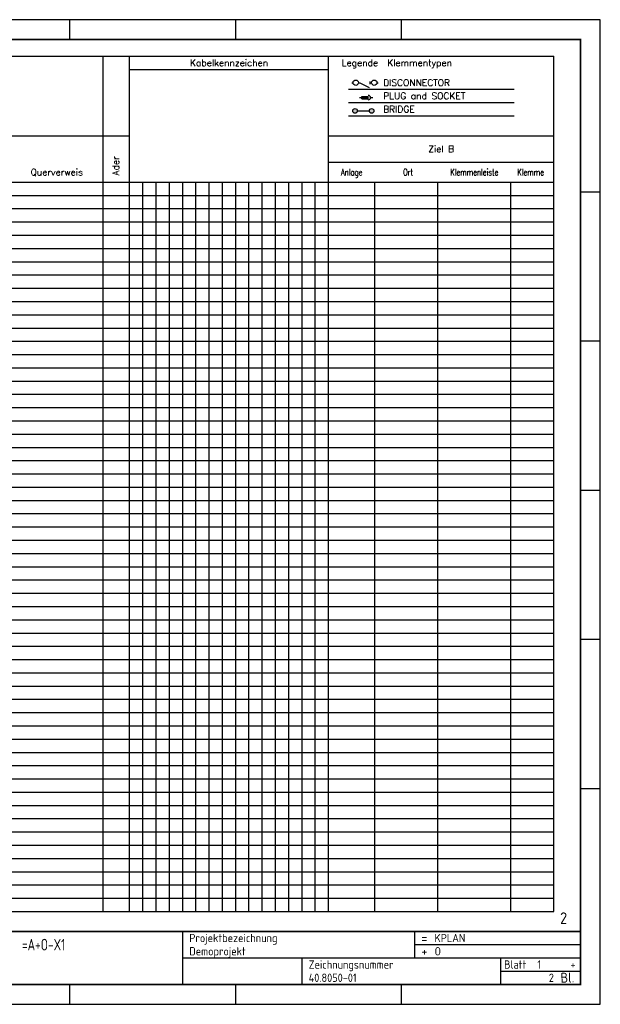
# Model space of a CAD drawing. Extents: x -1 to 420, y 0 to 297.
# Tile 2 of 2: x 245 to 420, y 0 to 297. Entities that reach past the tile are written whole.
import ezdxf
from ezdxf.enums import TextEntityAlignment as Align

# ---------------------------------------------------------------- set-up
doc = ezdxf.new("R2010")
doc.units = 0
doc.header["$LTSCALE"] = 25
doc.layers.get('0').update_dxf_attribs({"linetype": 'CONTINUOUS'})
for name, color, linetype in [('ECS_LEV_PG_FRAME', 7, 'CONTINUOUS'), ('ECS_LEV_PH_DATA', 7, 'CONTINUOUS'), ('ECS_LEV_PH_DATA_0', 7, 'CONTINUOUS'), ('ECS_LEV_SYM', 7, 'CONTINUOUS'), ('ECS_LEV_SYM_DEVID', 7, 'CONTINUOUS'), ('ECS_LEV_SYM_GEO_SCM', 7, 'CONTINUOUS'), ('ECS_LEV_SYMCR', 7, 'CONTINUOUS'), ('ECS_LXV_LINE', 7, 'CONTINUOUS'), ('ECS_LXV_TEXT', 7, 'CONTINUOUS')]:
    doc.layers.add(name, color=color, linetype=linetype)
doc.styles.add('ISOCP', font='ISOCP.SHX', dxfattribs={"oblique": 0.017453, "height": 1})
doc.styles.add('ROMANS', font='ROMANS.SHX', dxfattribs={"oblique": 0.017453, "height": 1})

# ---------------------------------------------------------------- blocks, each defined once
blk = doc.blocks.new('SGBR_TA_XTRWT')
at = {"layer": 'ECS_LEV_SYM_GEO_SCM', "color": 0}
for p, q in [((-12.5, 0), (-12, 0)), ((-10, 0), (-9.5, 0)), ((-9.5, 0), (-5.92, -1.79)), ((-5.5, -0.5), (-5.5, 0.5)), ((-5.5, 0), (-5, 0)), ((-3, 0), (-2.5, 0))]:
    blk.add_line(p, q, dxfattribs=at)
at = {"layer": 'ECS_LEV_SYM_GEO_SCM', "color": 0, "linetype": 'Continuous'}
for centre in [(-11, 0), (-4, 0)]:
    blk.add_circle(centre, 1, dxfattribs=at)
at = {"layer": 'ECS_LEV_SYM_DEVID', "linetype": 'Continuous', "style": 'ROMANS'}
for tag, p in [('ECS_T_DEVID_3', (-8.5, 5.98)), ('ECS_T_DEVID_2', (-8.5, 3.74)), ('ECS_T_DEVID_1', (-8.5, 1.5))]:
    blk.add_attdef(tag, text='', height=1.6, dxfattribs=at).set_placement(p, align=Align.RIGHT)
at = {"layer": 'ECS_LEV_SYMCR', "color": 0, "linetype": 'Continuous', "style": 'ROMANS'}
for tag, p in [('ECS_T_CRC_TEXT_P', (-8.5, -0.74)), ('ECS_T_CRC_TEXT_N', (-8.5, -2.98))]:
    blk.add_attdef(tag, text='', height=1.4, dxfattribs=at).set_placement(p, align=Align.RIGHT)
blk = doc.blocks.new('SECC_TA_XCOM')
at = {"linetype": 'Continuous'}
blk.add_hatch(color=7, dxfattribs=at).paths.add_polyline_path([(-12, -0.33), (-12, 0.33), (-14, 0.33), (-14, -0.33)])
at = {"layer": 'ECS_LEV_SYM_GEO_SCM', "color": 0, "linetype": 'Continuous'}
for p, q in [((-14.67, 0), (-14, 0)), ((-14, 0.33), (-12, 0.33)), ((-14, -0.33), (-14, 0.33)), ((-12, -0.33), (-12, 0.33)), ((-14, -0.33), (-12, -0.33))]:
    blk.add_line(p, q, dxfattribs=at)
at = {"layer": 'ECS_LEV_SYM_GEO_SCM', "color": 0}
blk.add_line((-11.33, 0), (-10.67, 0), dxfattribs=at)
at = {"layer": 'ECS_LEV_SYM_GEO_SCM', "color": 7}
blk.add_arc((-12, 0), 0.667, 270, 90, dxfattribs=at)
at = {"layer": 'ECS_LEV_SYM_DEVID', "linetype": 'Continuous', "style": 'ROMANS'}
for tag, p in [('ECS_T_DEVID_3', (0, 4.48)), ('ECS_T_DEVID_2', (0, 2.24)), ('ECS_T_DEVID_1', (0, 0))]:
    blk.add_attdef(tag, text='', height=1.6, dxfattribs=at).set_placement(p, align=Align.MIDDLE_CENTER)
at = {"layer": 'ECS_LEV_SYMCR', "color": 0, "linetype": 'Continuous', "style": 'ROMANS'}
for tag, p in [('ECS_T_CRC_TEXT_P', (0, -2.24)), ('ECS_T_CRC_TEXT_N', (0, -4.48))]:
    blk.add_attdef(tag, text='', height=1.6, dxfattribs=at).set_placement(p, align=Align.MIDDLE_CENTER)
blk = doc.blocks.new('__TEXT_')
blk = doc.blocks.new('__PHTEXT_')

msp = doc.modelspace()

# ---------------------------------------------------------------- hatches: boundary and pattern name
h = msp.add_hatch(color=7)
edge = h.paths.add_edge_path()
edge.add_arc((346, 269.5), 0.707, 0, 360)
edge = h.paths.add_edge_path()
edge.add_arc((351, 269.5), 0.707, 0, 360)

# ---------------------------------------------------------------- linework, layer by layer
at = {"color": 7}
for centre in [(346, 269.5), (351, 269.5)]:
    msp.add_circle(centre, 0.707, dxfattribs=at)
at = {"layer": 'ECS_LEV_PG_FRAME', "color": 7, "linetype": 'Continuous'}
for p, q in [((420, 297), (0, 297)), ((420, 0), (420, 297)), ((0, 0), (420, 0))]:
    msp.add_line(p, q, dxfattribs=at)
at = {"layer": 'ECS_LEV_PH_DATA', "linetype": 'Continuous'}
for p, q in [((260, 291), (260, 297)), ((310, 291), (310, 297)), ((360, 291), (360, 297))]:
    msp.add_line(p, q, dxfattribs=at)
at = {"layer": 'ECS_LEV_PH_DATA_0', "color": 7, "linetype": 'Continuous'}
for p, q in [((420, 297), (0, 297)), ((420, 297), (0, 297)), ((420, 0), (420, 297)), ((420, 0), (420, 297)), ((0, 0), (420, 0)), ((0, 0), (420, 0))]:
    msp.add_line(p, q, dxfattribs=at)
at = {"layer": 'ECS_LEV_PH_DATA_0', "color": 7}
for p, q in [((420, 245), (414, 245)), ((420, 200), (414, 200)), ((420, 155), (414, 155)), ((420, 110), (414, 110)), ((420, 65), (414, 65)), ((294, 6), (294, 22)), ((364, 14), (364, 22)), ((364, 18), (414, 18)), ((294, 14), (414, 14)), ((330, 6), (330, 14)), ((390, 6), (390, 14)), ((390, 10), (414, 10)), ((260, 0), (260, 6)), ((310, 0), (310, 6)), ((360, 0), (360, 6))]:
    msp.add_line(p, q, dxfattribs=at)
at = {"layer": 'ECS_LEV_PH_DATA_0', "color": 7, "const_width": 0.5}
msp.add_lwpolyline([(414, 291), (6, 291), (6, 6), (414, 6)], close=True, dxfattribs=at)
msp.add_lwpolyline([(6, 22), (414, 22)], dxfattribs=at)
at = {"layer": 'ECS_LXV_LINE', "color": 1, "linetype": 'Continuous'}
for p, q in [((30, 286), (406, 286)), ((270, 28), (270, 286)), ((338, 28), (338, 286)), ((158, 262), (278, 262)), ((338, 262), (406, 262)), ((30, 248), (406, 248)), ((30, 228), (406, 228)), ((30, 228), (402, 228)), ((30, 208), (406, 208)), ((30, 188), (406, 188)), ((30, 168), (406, 168)), ((30, 148), (406, 148)), ((30, 128), (406, 128)), ((30, 108), (406, 108)), ((30, 88), (406, 88)), ((30, 68), (406, 68)), ((30, 48), (406, 48)), ((30, 28), (406, 28))]:
    msp.add_line(p, q, dxfattribs=at)
at = {"layer": 'ECS_LXV_LINE', "color": 7, "linetype": 'Continuous'}
for p, q in [((278, 28), (278, 286)), ((406, 28), (406, 286)), ((278, 282), (338, 282)), ((344, 276), (394, 276)), ((344, 272), (394, 272)), ((344, 268), (394, 268)), ((338, 254), (406, 254)), ((282, 28), (282, 248)), ((286, 28), (286, 248)), ((290, 28), (290, 248)), ((294, 28), (294, 248)), ((298, 28), (298, 248)), ((302, 28), (302, 248)), ((306, 28), (306, 248)), ((310, 28), (310, 248)), ((314, 28), (314, 248)), ((318, 28), (318, 248)), ((322, 28), (322, 248)), ((326, 28), (326, 248)), ((330, 28), (330, 248)), ((334, 28), (334, 248)), ((352, 28), (352, 248)), ((371, 28), (371, 248)), ((393, 28), (393, 248)), ((30, 244), (406, 244)), ((30, 240), (406, 240)), ((30, 236), (406, 236)), ((30, 232), (406, 232)), ((30, 224), (406, 224)), ((30, 220), (406, 220)), ((30, 216), (406, 216)), ((30, 212), (406, 212)), ((30, 204), (406, 204)), ((30, 200), (406, 200)), ((30, 196), (406, 196)), ((30, 192), (406, 192)), ((30, 184), (406, 184)), ((30, 180), (406, 180)), ((30, 176), (406, 176)), ((30, 172), (406, 172)), ((30, 164), (406, 164)), ((30, 160), (406, 160)), ((30, 156), (406, 156)), ((30, 152), (406, 152)), ((30, 144), (406, 144)), ((30, 140), (406, 140)), ((30, 136), (406, 136)), ((30, 136), (402, 136)), ((30, 132), (406, 132)), ((30, 124), (406, 124)), ((30, 120), (406, 120)), ((30, 116), (406, 116)), ((30, 112), (406, 112)), ((30, 104), (406, 104)), ((30, 100), (406, 100)), ((30, 96), (406, 96)), ((30, 92), (406, 92)), ((30, 84), (406, 84)), ((30, 80), (406, 80)), ((30, 76), (406, 76)), ((30, 72), (406, 72)), ((30, 64), (406, 64)), ((30, 60), (406, 60)), ((30, 56), (406, 56)), ((30, 52), (406, 52)), ((30, 44), (406, 44)), ((30, 40), (406, 40)), ((30, 36), (406, 36)), ((30, 32), (406, 32))]:
    msp.add_line(p, q, dxfattribs=at)
at = {"layer": 'ECS_LXV_LINE', "color": 7}
msp.add_line((346.5, 269.5), (350.5, 269.5), dxfattribs=at)

# ---------------------------------------------------------------- block references
at = {"layer": 'ECS_LEV_PH_DATA', "linetype": 'Continuous'}
ref = msp.add_blockref('__PHTEXT_', (0, 0), dxfattribs=at)
ref.add_attrib('?nextpgno_0.0', '2', dxfattribs={"height": 3.5, "style": 'ISOCP'}).set_placement((410, 26), align=Align.MIDDLE_RIGHT)
ref = msp.add_blockref('__TEXT_', (0, 0), dxfattribs=at)
ref.add_attrib('ECS_T_TEXT_0.0', 'Projektbezeichnung', dxfattribs={"linetype": 'Continuous', "height": 2.5, "style": 'ISOCP'}).set_placement((296, 20), align=Align.MIDDLE_LEFT)
ref = msp.add_blockref('__PHTEXT_', (0, 0), dxfattribs=at)
ref.add_attrib('?install_0.0', 'KPLAN', dxfattribs={"height": 2.5, "style": 'ISOCP'}).set_placement((370, 20), align=Align.MIDDLE_LEFT)
ref = msp.add_blockref('__PHTEXT_', (0, 0), dxfattribs=at)
ref.add_attrib('?pgdescr01_0.0', '=A+O-X1', dxfattribs={"height": 3.5, "style": 'ISOCP', "width": 0.8}).set_placement((245.5, 18), align=Align.MIDDLE_LEFT)
ref = msp.add_blockref('__TEXT_', (0, 0), dxfattribs=at)
ref.add_attrib('ECS_T_TEXT_0.0', '=', dxfattribs={"linetype": 'Continuous', "height": 3, "rotation": 1, "style": 'ISOCP'}).set_placement((366, 20), align=Align.MIDDLE_LEFT)
ref = msp.add_blockref('__PHTEXT_', (0, 0), dxfattribs=at)
ref.add_attrib('?title01_0.0', 'Demoprojekt', dxfattribs={"height": 2.5, "style": 'ISOCP'}).set_placement((296, 16), align=Align.MIDDLE_LEFT)
ref = msp.add_blockref('__TEXT_', (0, 0), dxfattribs=at)
ref.add_attrib('ECS_T_TEXT_0.0', '+', dxfattribs={"linetype": 'Continuous', "height": 3, "rotation": 1, "style": 'ISOCP'}).set_placement((366, 16), align=Align.MIDDLE_LEFT)
ref = msp.add_blockref('__PHTEXT_', (0, 0), dxfattribs=at)
ref.add_attrib('?location_0.0', 'O', dxfattribs={"height": 2.5, "style": 'ISOCP'}).set_placement((370, 16), align=Align.MIDDLE_LEFT)
ref = msp.add_blockref('__TEXT_', (0, 0), dxfattribs=at)
ref.add_attrib('ECS_T_TEXT_0.0', 'Zeichnungsnummer', dxfattribs={"linetype": 'Continuous', "height": 2.5, "style": 'ISOCP'}).set_placement((332, 12), align=Align.MIDDLE_LEFT)
ref = msp.add_blockref('__TEXT_', (0, 0), dxfattribs=at)
ref.add_attrib('ECS_T_TEXT_0.0', 'Blatt', dxfattribs={"linetype": 'Continuous', "height": 2.5, "style": 'ISOCP'}).set_placement((391, 12), align=Align.MIDDLE_LEFT)
ref = msp.add_blockref('__PHTEXT_', (0, 0), dxfattribs=at)
ref.add_attrib('?page_0.0', '1', dxfattribs={"height": 2.5, "style": 'ISOCP'}).set_placement((401, 12), align=Align.MIDDLE_LEFT)
ref = msp.add_blockref('__PHTEXT_', (0, 0), dxfattribs=at)
ref.add_attrib('?nextpgfl_0.0', '+', dxfattribs={"height": 2.5, "style": 'ISOCP'}).set_placement((411, 12), align=Align.MIDDLE_LEFT)
ref = msp.add_blockref('__PHTEXT_', (0, 0), dxfattribs=at)
ref.add_attrib('?title03_0.0', '40.8050-01', dxfattribs={"height": 2.5, "style": 'ISOCP'}).set_placement((332, 8), align=Align.MIDDLE_LEFT)
ref = msp.add_blockref('__PHTEXT_', (0, 0), dxfattribs=at)
ref.add_attrib('?inpgno_0.0', '2', dxfattribs={"height": 2.5, "style": 'ISOCP'}).set_placement((406, 8), align=Align.MIDDLE_RIGHT)
ref = msp.add_blockref('__TEXT_', (0, 0), dxfattribs=at)
ref.add_attrib('ECS_T_TEXT_0.0', 'Bl.', dxfattribs={"linetype": 'Continuous', "height": 3, "rotation": 1, "style": 'ISOCP'}).set_placement((408, 8), align=Align.MIDDLE_LEFT)
at = {"layer": 'ECS_LEV_SYM', "xscale": 0.7999999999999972, "yscale": 0.7999999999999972, "zscale": 0.8}
msp.add_blockref('SGBR_TA_XTRWT', (355, 278), dxfattribs=at)
at = {"layer": 'ECS_LEV_SYM'}
msp.add_blockref('SECC_TA_XCOM', (362, 273.5), dxfattribs=at)
at = {"layer": 'ECS_LXV_TEXT', "color": 7, "linetype": 'Continuous'}
ref = msp.add_blockref('__TEXT_', (0, 0), dxfattribs=at)
ref.add_attrib('ECS_T_TEXT_0.1', 'Kabelkennzeichen', dxfattribs={"color": 7, "height": 2, "style": 'ROMANS'}).set_placement((308, 284), align=Align.MIDDLE_CENTER)
ref = msp.add_blockref('__TEXT_', (0, 0), dxfattribs=at)
ref.add_attrib('ECS_T_TEXT_0.1', 'Legende  Klemmentypen', dxfattribs={"color": 7, "height": 2, "style": 'ROMANS'}).set_placement((342, 284), align=Align.MIDDLE_LEFT)
ref = msp.add_blockref('__TEXT_', (0, 0), dxfattribs=at)
ref.add_attrib('ECS_T_TEXT_0.0', 'DISCONNECTOR', dxfattribs={"color": 7, "height": 2, "style": 'ROMANS'}).set_placement((354.5, 278), align=Align.MIDDLE_LEFT)
ref = msp.add_blockref('__TEXT_', (0, 0), dxfattribs=at)
ref.add_attrib('ECS_T_TEXT_0.0', 'PLUG and SOCKET', dxfattribs={"color": 7, "height": 2, "style": 'ROMANS'}).set_placement((354.5, 274), align=Align.MIDDLE_LEFT)
ref = msp.add_blockref('__TEXT_', (0, 0), dxfattribs=at)
ref.add_attrib('ECS_T_TEXT_0.0', 'BRIDGE', dxfattribs={"color": 7, "height": 2, "style": 'ROMANS'}).set_placement((354.5, 270), align=Align.MIDDLE_LEFT)
ref = msp.add_blockref('__TEXT_', (0, 0), dxfattribs=at)
ref.add_attrib('ECS_T_TEXT_0.1', 'Ziel B', dxfattribs={"color": 7, "height": 2, "style": 'ROMANS'}).set_placement((372, 258), align=Align.MIDDLE_CENTER)
ref = msp.add_blockref('__TEXT_', (0, 0), dxfattribs=at)
ref.add_attrib('ECS_T_TEXT_0.1', 'Ader', dxfattribs={"color": 7, "height": 2, "rotation": 90, "style": 'ROMANS'}).set_placement((273.8, 249.98), align=Align.MIDDLE_LEFT)
ref = msp.add_blockref('__TEXT_', (0, 0), dxfattribs=at)
ref.add_attrib('ECS_T_TEXT_0.1', 'Querverweis', dxfattribs={"color": 7, "height": 2, "style": 'ROMANS'}).set_placement((256, 251), align=Align.MIDDLE_CENTER)
ref = msp.add_blockref('__TEXT_', (0, 0), dxfattribs=at)
ref.add_attrib('ECS_T_TEXT_0.1', 'Anlage', dxfattribs={"color": 7, "height": 2, "style": 'ROMANS', "width": 0.75}).set_placement((345, 251), align=Align.MIDDLE_CENTER)
ref = msp.add_blockref('__TEXT_', (0, 0), dxfattribs=at)
ref.add_attrib('ECS_T_TEXT_0.1', 'Ort', dxfattribs={"color": 7, "height": 2, "style": 'ROMANS', "width": 0.75}).set_placement((362, 251), align=Align.MIDDLE_CENTER)
ref = msp.add_blockref('__TEXT_', (0, 0), dxfattribs=at)
ref.add_attrib('ECS_T_TEXT_0.1', 'Klemmenleiste', dxfattribs={"color": 7, "height": 2, "style": 'ROMANS', "width": 0.75}).set_placement((382, 251), align=Align.MIDDLE_CENTER)
ref = msp.add_blockref('__TEXT_', (0, 0), dxfattribs=at)
ref.add_attrib('ECS_T_TEXT_0.1', 'Klemme', dxfattribs={"color": 7, "height": 2, "style": 'ROMANS', "width": 0.75}).set_placement((399, 251), align=Align.MIDDLE_CENTER)

doc.saveas('drawing.dxf')
